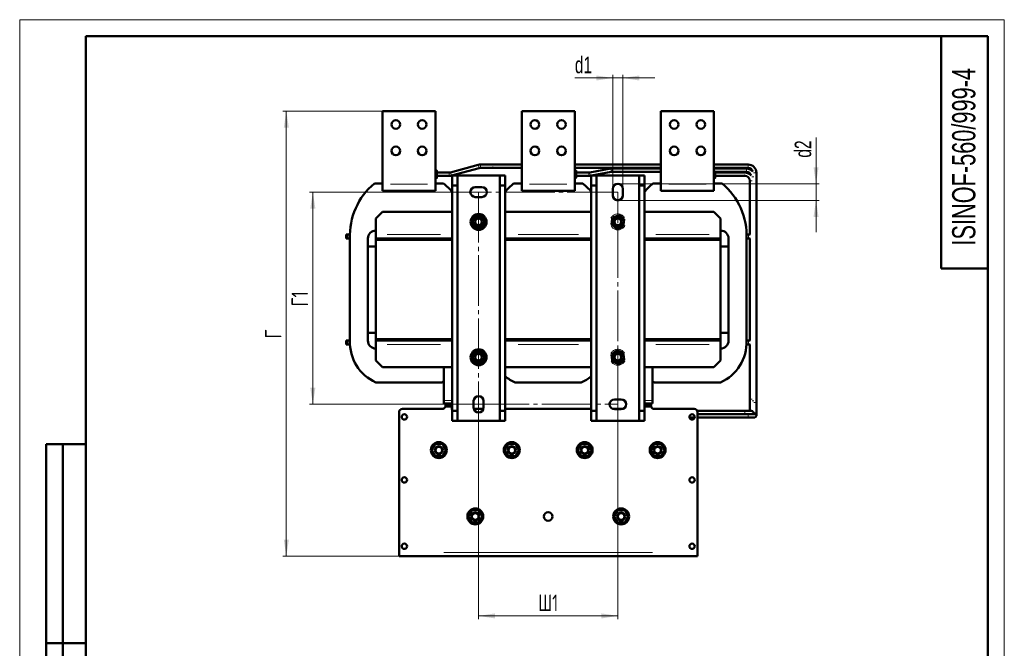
# Model space of a CAD drawing. Header units: millimetres. Extents: x 0 to 1485, y 0 to 2100.
# Tile 6 of 6: x 0 to 1485, y 1152 to 2100. Entities that reach past the tile are written whole.
import ezdxf

# ---------------------------------------------------------------- set-up
doc = ezdxf.new("R2010")
doc.units = ezdxf.units.MM
doc.header["$LTSCALE"] = 5
doc.linetypes.add('SLD-Осевая', pattern=[19.05, 15.24, -1.27, 1.27, -1.27])
doc.linetypes.add('SLD-Сплошная', pattern=[0])
doc.styles.add('SLDTEXTSTYLE0', font='TXT', dxfattribs={"width": 0.7})
doc.styles.add('SLDTEXTSTYLE1', font='TXT', dxfattribs={"width": 0.7, "bigfont": 'bigfont'})
doc.dimstyles.new('SLDDIMSTYLE0', dxfattribs={"dimtxt": 25, "dimasz": 25, "dimexe": 0, "dimexo": 0.0625, "dimgap": 6.25, "dimtad": 2, "dimdec": 1, "dimrnd": 1e-09, "dimzin": 12, "dimdsep": 46, "dimtxsty": 'SLDTEXTSTYLE0', "dimsah": 1, "dimcen": 0.09, "dimadec": 0, "dimazin": 3, "dimtfac": 1, "dimtdec": 3, "dimtofl": 0, "dimtmove": 0, "dimatfit": 3, "dimfxl": 0, "dimfrac": 2, "dimtolj": 1, "dimtzin": 12, "dimarcsym": 0})
doc.dimstyles.new('SLDDIMSTYLE1', dxfattribs={"dimtxt": 25, "dimasz": 25, "dimexe": 0, "dimexo": 0.0625, "dimgap": 6.25, "dimtad": 2, "dimdec": 1, "dimrnd": 1e-09, "dimzin": 12, "dimdsep": 46, "dimtxsty": 'SLDTEXTSTYLE0', "dimsah": 1, "dimcen": 0.09, "dimadec": 0, "dimazin": 3, "dimtfac": 1, "dimtdec": 3, "dimtmove": 0, "dimatfit": 0, "dimfxl": 0, "dimfrac": 2, "dimtolj": 1, "dimtzin": 12, "dimarcsym": 0})

# ---------------------------------------------------------------- blocks, each defined once
blk = doc.blocks.new('_D_2')
at = {"color": 7, "linetype": 'SLD-Сплошная', "lineweight": 0}
for p, q in [((692.1, 1520.1), (692.1, 1196.1)), ((902.1, 1520.1), (902.1, 1196.1)), ((692.1, 1201.1), (902.1, 1201.1))]:
    blk.add_line(p, q, dxfattribs=at)
at = {"color": 7, "linetype": 'SLD-Сплошная', "lineweight": 18}
for points in [[(692.1, 1201.1), (717.1, 1197.2), (717.1, 1204.9)], [(902.1, 1201.1), (877.1, 1204.9), (877.1, 1197.2)]]:
    blk.add_solid(points, dxfattribs=at)
at = {"color": 7, "linetype": 'SLD-Сплошная', "lineweight": 18, "insert": (782, 1233.3), "char_height": 25, "attachment_point": 1, "style": 'SLDTEXTSTYLE1'}
blk.add_mtext('Ш1', dxfattribs=at)
blk = doc.blocks.new('_D_3')
at = {"color": 7, "linetype": 'SLD-Сплошная', "lineweight": 0}
for p, q in [((692.1, 1840.1), (437.1, 1840.1)), ((442.1, 1840.1), (442.1, 1520.1)), ((692.1, 1520.1), (437.1, 1520.1))]:
    blk.add_line(p, q, dxfattribs=at)
at = {"color": 7, "linetype": 'SLD-Сплошная', "lineweight": 18}
for points in [[(442.1, 1840.1), (438.3, 1815.1), (446, 1815.1)], [(442.1, 1520.1), (446, 1545.1), (438.3, 1545.1)]]:
    blk.add_solid(points, dxfattribs=at)
at = {"color": 7, "linetype": 'SLD-Сплошная', "lineweight": 18, "insert": (409.9, 1667.7), "char_height": 25, "attachment_point": 1, "rotation": 90, "style": 'SLDTEXTSTYLE1'}
blk.add_mtext('Г1', dxfattribs=at)
blk = doc.blocks.new('_D_4')
at = {"color": 7, "linetype": 'SLD-Сплошная', "lineweight": 0}
for p, q in [((1201, 1852.6), (1201, 1922.2)), ((902.2, 1852.6), (1206, 1852.6)), ((1201, 1852.6), (1201, 1827.6)), ((902.2, 1827.6), (1206, 1827.6)), ((1201, 1827.6), (1201, 1779.5))]:
    blk.add_line(p, q, dxfattribs=at)
at = {"color": 7, "linetype": 'SLD-Сплошная', "lineweight": 18}
for points in [[(1201, 1852.6), (1204.9, 1877.6), (1197.2, 1877.6)], [(1201, 1827.6), (1197.2, 1802.6), (1204.9, 1802.6)]]:
    blk.add_solid(points, dxfattribs=at)
at = {"color": 7, "linetype": 'SLD-Сплошная', "lineweight": 18, "insert": (1168.8, 1892), "char_height": 25, "attachment_point": 1, "rotation": 90, "style": 'SLDTEXTSTYLE0'}
blk.add_mtext('d2', dxfattribs=at)
blk = doc.blocks.new('_D_5')
at = {"color": 7, "linetype": 'SLD-Сплошная', "lineweight": 0}
for p, q in [((547.1, 1962.1), (397.1, 1962.1)), ((402.1, 1291.1), (402.1, 1962.1)), ((572.1, 1291.1), (397.1, 1291.1))]:
    blk.add_line(p, q, dxfattribs=at)
at = {"color": 7, "linetype": 'SLD-Сплошная', "lineweight": 18}
for points in [[(402.1, 1962.1), (398.3, 1937.1), (406, 1937.1)], [(402.1, 1291.1), (406, 1316.1), (398.3, 1316.1)]]:
    blk.add_solid(points, dxfattribs=at)
at = {"color": 7, "linetype": 'SLD-Сплошная', "lineweight": 18, "insert": (369.9, 1619.5), "char_height": 25, "attachment_point": 1, "rotation": 90, "style": 'SLDTEXTSTYLE1'}
blk.add_mtext('Г', dxfattribs=at)
blk = doc.blocks.new('_D_6')
at = {"color": 7, "linetype": 'SLD-Сплошная', "lineweight": 0}
for p, q in [((894.6, 2012.1), (837.3, 2012.1)), ((894.6, 1845.2), (894.6, 2017.1)), ((894.6, 2012.1), (909.6, 2012.1)), ((909.6, 1845.2), (909.6, 2017.1)), ((909.6, 2012.1), (957.7, 2012.1))]:
    blk.add_line(p, q, dxfattribs=at)
at = {"color": 7, "linetype": 'SLD-Сплошная', "lineweight": 18}
for points in [[(894.6, 2012.1), (869.6, 2015.9), (869.6, 2008.3)], [(909.6, 2012.1), (934.6, 2008.3), (934.6, 2015.9)]]:
    blk.add_solid(points, dxfattribs=at)
at = {"color": 7, "linetype": 'SLD-Сплошная', "lineweight": 18, "insert": (837.3, 2044.3), "char_height": 25, "attachment_point": 1, "style": 'SLDTEXTSTYLE0'}
blk.add_mtext('d1', dxfattribs=at)

msp = doc.modelspace()

# ---------------------------------------------------------------- linework, layer by layer
at = {"color": 7, "linetype": 'SLD-Сплошная', "lineweight": 18}
for p, q in [((0, 2100), (1485, 2100)), ((0, 2100), (0, 0)), ((1485, 2100), (1485, 0))]:
    msp.add_line(p, q, dxfattribs=at)
at = {"color": 7, "linetype": 'SLD-Сплошная', "lineweight": 50}
for p, q in [((100, 2075), (100, 25)), ((1460, 2075), (100, 2075)), ((100, 2075), (100, 25)), ((1390, 2075), (1390, 1725)), ((1460, 25), (1460, 2075)), ((627.14, 1962.1), (547.14, 1962.1)), ((547.14, 1962.1), (547.14, 1852.1)), ((627.14, 1852.1), (627.14, 1962.1)), ((837.14, 1962.1), (757.14, 1962.1)), ((757.14, 1962.1), (757.14, 1852.1)), ((837.14, 1852.1), (837.14, 1962.1)), ((1047.14, 1962.1), (967.14, 1962.1)), ((967.14, 1962.1), (967.14, 1852.1)), ((1047.14, 1852.1), (1047.14, 1962.1)), ((629.16, 1872.63), (627.14, 1872.63)), ((691.63, 1881.17), (649.89, 1869.86)), ((651.2, 1865.04), (692.94, 1876.34)), ((713.57, 1881.6), (694.9, 1881.6)), ((694.9, 1876.6), (713.57, 1876.6)), ((757.14, 1881.6), (713.57, 1881.6)), ((713.57, 1876.6), (757.14, 1876.6)), ((967.14, 1881.6), (837.14, 1881.6)), ((837.14, 1876.6), (967.14, 1876.6)), ((839.16, 1872.63), (837.14, 1872.63)), ((891.34, 1875.41), (859.69, 1869.72)), ((967.14, 1875.6), (893.55, 1875.6)), ((1098.55, 1881.6), (1047.14, 1881.6)), ((1047.14, 1876.6), (1098.55, 1876.6)), ((1096.05, 1875.6), (1047.14, 1875.6)), ((1049.16, 1872.28), (1049.16, 1872.19)), ((627.14, 1861.57), (629.16, 1861.57)), ((629.16, 1870.94), (629.16, 1863.25)), ((647.93, 1869.6), (629.16, 1869.6)), ((629.16, 1864.6), (647.93, 1864.6)), ((660.14, 1865.1), (652.14, 1865.1)), ((652.14, 1850.1), (652.14, 1865.1)), ((660.14, 1865.1), (660.14, 1850.1)), ((724.14, 1865.1), (660.14, 1865.1)), ((732.14, 1865.1), (724.14, 1865.1)), ((724.14, 1850.1), (724.14, 1865.1)), ((732.14, 1865.1), (732.14, 1850.1)), ((837.14, 1861.57), (839.16, 1861.57)), ((839.16, 1870.94), (839.16, 1863.25)), ((858.37, 1869.6), (839.16, 1869.6)), ((839.16, 1864.6), (858.37, 1864.6)), ((860.58, 1864.8), (862.14, 1865.08)), ((870.14, 1865.1), (862.14, 1865.1)), ((862.14, 1865.1), (862.14, 1850.1)), ((862.25, 1865.1), (892.23, 1870.49)), ((870.14, 1865.1), (870.14, 1850.1)), ((934.14, 1865.1), (870.14, 1865.1)), ((893.55, 1870.6), (967.14, 1870.6)), ((942.14, 1865.1), (934.14, 1865.1)), ((934.14, 1850.1), (934.14, 1865.1)), ((942.14, 1850.1), (942.14, 1865.1)), ((1047.14, 1861.57), (1049.16, 1861.57)), ((1049.16, 1870.94), (1049.16, 1863.25)), ((1049.16, 1870.6), (1096.05, 1870.6)), ((1093.55, 1869.6), (1049.16, 1869.6)), ((1049.16, 1864.6), (1093.55, 1864.6)), ((1101.05, 1857.1), (1101.05, 1776.1)), ((1111.05, 1522.79), (1111.05, 1869.1)), ((534.97, 1853.1), (547.14, 1853.1)), ((547.14, 1852.1), (547.14, 1842.1)), ((547.14, 1842.1), (627.14, 1842.1)), ((627.14, 1853.1), (639.32, 1853.1)), ((627.14, 1842.1), (627.14, 1852.1)), ((652.14, 1850.1), (660.14, 1850.1)), ((652.14, 1510.1), (652.14, 1850.1)), ((660.14, 1850.1), (660.14, 1510.1)), ((687.14, 1847.6), (697.14, 1847.6)), ((724.14, 1850.1), (732.14, 1850.1)), ((724.14, 1510.1), (724.14, 1850.1)), ((732.14, 1850.1), (732.14, 1510.1)), ((744.97, 1853.1), (757.14, 1853.1)), ((757.14, 1852.1), (757.14, 1842.1)), ((757.14, 1842.1), (837.14, 1842.1)), ((837.14, 1853.1), (849.32, 1853.1)), ((837.14, 1842.1), (837.14, 1852.1)), ((870.14, 1850.1), (862.14, 1850.1)), ((862.14, 1850.1), (862.14, 1510.1)), ((870.14, 1850.1), (870.14, 1510.1)), ((894.64, 1835.1), (894.64, 1845.1)), ((909.64, 1845.1), (909.64, 1835.1)), ((934.14, 1850.1), (942.14, 1850.1)), ((934.14, 1510.1), (934.14, 1850.1)), ((942.14, 1850.1), (942.14, 1510.1)), ((954.97, 1853.1), (967.14, 1853.1)), ((967.14, 1852.1), (967.14, 1842.1)), ((967.14, 1842.1), (1047.14, 1842.1)), ((1047.14, 1853.1), (1059.32, 1853.1)), ((1047.14, 1842.1), (1047.14, 1852.1)), ((697.14, 1832.6), (687.14, 1832.6)), ((547.14, 1810.1), (537.14, 1800.1)), ((537.14, 1776.1), (537.14, 1800.1)), ((652.14, 1810.1), (547.14, 1810.1)), ((862.14, 1810.1), (732.14, 1810.1)), ((1047.14, 1810.1), (942.14, 1810.1)), ((1057.14, 1800.1), (1047.14, 1810.1)), ((1057.14, 1776.1), (1057.14, 1800.1)), ((686.9, 1787.12), (686.07, 1787.73)), ((686.9, 1787.12), (687.04, 1787.47)), ((688.7, 1786.79), (688.49, 1786.28)), ((905.8, 1786.28), (905.59, 1786.79)), ((907.25, 1787.47), (907.39, 1787.12)), ((908.26, 1787.77), (907.39, 1787.12)), ((492.14, 1776.1), (492.14, 1770.1)), ((492.14, 1776.1), (495.14, 1776.1)), ((492.14, 1770.1), (495.14, 1770.1)), ((495.14, 1776.1), (498.04, 1776.1)), ((495.14, 1770.1), (498.13, 1770.1)), ((498.14, 1616.08), (498.14, 1769.82)), ((525.14, 1616.1), (525.14, 1770.1)), ((525.14, 1758.1), (525.14, 1770.1)), ((537.14, 1770.1), (537.14, 1776.1)), ((637.14, 1770.1), (537.14, 1770.1)), ((537.14, 1768.1), (537.14, 1770.1)), ((537.14, 1768.1), (537.14, 1768.1)), ((652.14, 1768.1), (537.14, 1768.1)), ((537.14, 1768.1), (537.14, 1618.1)), ((537.14, 1768.1), (637.14, 1768.1)), ((582.14, 1768.1), (582.14, 1768.1)), ((592.14, 1768.1), (592.14, 1768.1)), ((637.14, 1770.1), (652.14, 1770.1)), ((637.14, 1768.1), (637.14, 1770.1)), ((637.14, 1768.1), (637.14, 1768.1)), ((649.14, 1768.1), (649.14, 1770.1)), ((732.14, 1770.1), (747.14, 1770.1)), ((862.14, 1768.1), (732.14, 1768.1)), ((735.14, 1770.1), (735.14, 1768.1)), ((847.14, 1770.1), (747.14, 1770.1)), ((747.14, 1768.1), (747.14, 1770.1)), ((747.14, 1768.1), (847.14, 1768.1)), ((747.14, 1768.1), (747.14, 1768.1)), ((792.14, 1768.1), (792.14, 1768.1)), ((802.14, 1768.1), (802.14, 1768.1)), ((847.14, 1770.1), (862.14, 1770.1)), ((847.14, 1768.1), (847.14, 1770.1)), ((847.14, 1768.1), (847.14, 1768.1)), ((859.14, 1770.1), (859.14, 1768.1)), ((942.14, 1770.1), (957.14, 1770.1)), ((1057.14, 1768.1), (942.14, 1768.1)), ((945.14, 1768.1), (945.14, 1770.1)), ((1057.14, 1770.1), (957.14, 1770.1)), ((957.14, 1768.1), (957.14, 1770.1)), ((957.14, 1768.1), (1057.14, 1768.1)), ((957.14, 1768.1), (957.14, 1768.1)), ((1002.14, 1768.1), (1002.14, 1768.1)), ((1012.14, 1768.1), (1012.14, 1768.1)), ((1057.14, 1770.1), (1057.14, 1776.1)), ((1057.14, 1768.1), (1057.14, 1770.1)), ((1057.14, 1618.1), (1057.14, 1768.1)), ((1057.14, 1768.1), (1057.14, 1768.1)), ((1069.14, 1616.1), (1069.14, 1770.1)), ((1069.14, 1770.1), (1069.14, 1758.1)), ((1096.14, 1769.82), (1096.14, 1616.08)), ((1096.16, 1770.1), (1099.14, 1770.1)), ((1096.25, 1776.1), (1099.14, 1776.1)), ((1099.14, 1776.1), (1101.8, 1776.1)), ((1099.14, 1770.1), (1101.8, 1770.1)), ((1101.05, 1770.1), (1101.05, 1616.1)), ((537.14, 1758.1), (525.14, 1758.1)), ((1069.14, 1758.1), (1057.14, 1758.1)), ((1390, 1725), (1460, 1725)), ((525.14, 1628.1), (537.14, 1628.1)), ((525.14, 1616.1), (525.14, 1628.1)), ((1057.14, 1628.1), (1069.14, 1628.1)), ((1069.14, 1628.1), (1069.14, 1616.1)), ((492.14, 1610.1), (492.14, 1616.1)), ((495.14, 1616.1), (492.14, 1616.1)), ((492.14, 1610.1), (495.14, 1610.1)), ((498.14, 1616.1), (495.14, 1616.1)), ((495.14, 1610.1), (498.16, 1610.1)), ((652.14, 1618.1), (537.14, 1618.1)), ((637.14, 1618.1), (537.14, 1618.1)), ((537.14, 1618.1), (537.14, 1616.1)), ((537.14, 1618.1), (537.14, 1618.1)), ((537.14, 1616.1), (537.14, 1610.1)), ((537.14, 1616.1), (637.14, 1616.1)), ((537.14, 1586.1), (537.14, 1610.1)), ((582.14, 1618.1), (582.14, 1618.1)), ((592.14, 1618.1), (592.14, 1618.1)), ((637.14, 1618.1), (637.14, 1618.1)), ((637.14, 1616.1), (637.14, 1618.1)), ((637.14, 1616.1), (652.14, 1616.1)), ((649.14, 1616.1), (649.14, 1618.1)), ((862.14, 1618.1), (732.14, 1618.1)), ((732.14, 1616.1), (747.14, 1616.1)), ((735.14, 1618.1), (735.14, 1616.1)), ((847.14, 1618.1), (747.14, 1618.1)), ((747.14, 1618.1), (747.14, 1616.1)), ((747.14, 1618.1), (747.14, 1618.1)), ((747.14, 1616.1), (847.14, 1616.1)), ((792.14, 1618.1), (792.14, 1618.1)), ((802.14, 1618.1), (802.14, 1618.1)), ((847.14, 1616.1), (847.14, 1618.1)), ((847.14, 1618.1), (847.14, 1618.1)), ((847.14, 1616.1), (862.14, 1616.1)), ((859.14, 1618.1), (859.14, 1616.1)), ((1057.14, 1618.1), (942.14, 1618.1)), ((942.14, 1616.1), (957.14, 1616.1)), ((945.14, 1616.1), (945.14, 1618.1)), ((957.14, 1618.1), (957.14, 1616.1)), ((1057.14, 1618.1), (957.14, 1618.1)), ((957.14, 1618.1), (957.14, 1618.1)), ((957.14, 1616.1), (1057.14, 1616.1)), ((1002.14, 1618.1), (1002.14, 1618.1)), ((1012.14, 1618.1), (1012.14, 1618.1)), ((1057.14, 1616.1), (1057.14, 1618.1)), ((1057.14, 1618.1), (1057.14, 1618.1)), ((1057.14, 1610.1), (1057.14, 1616.1)), ((1057.14, 1586.1), (1057.14, 1610.1)), ((1096.13, 1610.1), (1099.14, 1610.1)), ((1099.14, 1616.1), (1096.14, 1616.1)), ((1101.8, 1616.1), (1099.14, 1616.1)), ((1099.14, 1610.1), (1101.8, 1610.1)), ((1101.05, 1610.1), (1101.05, 1527.79)), ((686.03, 1598.43), (686.9, 1599.08)), ((687.04, 1598.73), (686.9, 1599.08)), ((688.49, 1599.92), (688.7, 1599.41)), ((905.59, 1599.41), (905.8, 1599.92)), ((907.39, 1599.08), (907.25, 1598.73)), ((907.39, 1599.08), (908.22, 1598.46)), ((537.14, 1586.1), (547.14, 1576.1)), ((547.14, 1576.1), (652.14, 1576.1)), ((639.64, 1576.1), (639.64, 1526.09)), ((732.14, 1576.1), (862.14, 1576.1)), ((942.14, 1576.1), (1047.14, 1576.1)), ((954.64, 1526.09), (954.64, 1576.1)), ((1047.14, 1576.1), (1057.14, 1586.1)), ((636.94, 1553.1), (537.35, 1553.1)), ((639.64, 1554.36), (636.94, 1553.1)), ((846.94, 1553.1), (747.35, 1553.1)), ((957.35, 1553.1), (954.64, 1554.36)), ((1056.94, 1553.1), (957.35, 1553.1)), ((639.64, 1526.09), (639.64, 1521.09)), ((639.64, 1521.09), (652.14, 1521.09)), ((642.14, 1521.09), (642.14, 1518.09)), ((642.14, 1521.09), (645.14, 1521.09)), ((645.14, 1518.09), (642.14, 1518.09)), ((645.14, 1521.09), (652.14, 1521.09)), ((652.14, 1518.09), (645.14, 1518.09)), ((651.14, 1518.09), (651.14, 1517.13)), ((651.14, 1517.13), (652.14, 1517.13)), ((651.74, 1517.13), (651.74, 1512.33)), ((684.64, 1515.1), (684.64, 1525.1)), ((699.64, 1525.1), (699.64, 1515.1)), ((897.14, 1527.6), (907.14, 1527.6)), ((942.14, 1521.09), (949.14, 1521.09)), ((942.14, 1521.09), (954.64, 1521.09)), ((949.14, 1518.09), (942.14, 1518.09)), ((942.14, 1517.13), (943.14, 1517.13)), ((942.54, 1517.13), (942.54, 1512.33)), ((943.14, 1517.13), (943.14, 1518.09)), ((949.14, 1521.09), (952.14, 1521.09)), ((952.14, 1518.09), (949.14, 1518.09)), ((952.14, 1518.09), (952.14, 1521.09)), ((954.64, 1521.09), (954.64, 1526.09)), ((1101.05, 1527.79), (1101.05, 1510.29)), ((1111.05, 1502.79), (1111.05, 1522.79)), ((572.14, 1508.09), (572.14, 1296.59)), ((637.14, 1513.09), (577.14, 1513.09)), ((651.74, 1512.33), (652.14, 1512.33)), ((660.14, 1510.1), (652.14, 1510.1)), ((652.14, 1495.1), (652.14, 1510.1)), ((660.14, 1510.1), (660.14, 1495.1)), ((699.37, 1513.09), (684.92, 1513.09)), ((732.14, 1510.1), (724.14, 1510.1)), ((724.14, 1495.1), (724.14, 1510.1)), ((862.14, 1513.09), (732.14, 1513.09)), ((732.14, 1510.1), (732.14, 1495.1)), ((870.14, 1510.1), (862.14, 1510.1)), ((862.14, 1510.1), (862.14, 1495.1)), ((870.14, 1510.1), (870.14, 1495.1)), ((909.81, 1513.09), (894.48, 1513.09)), ((907.14, 1512.6), (897.14, 1512.6)), ((942.14, 1510.1), (934.14, 1510.1)), ((934.14, 1495.1), (934.14, 1510.1)), ((942.54, 1512.33), (942.14, 1512.33)), ((942.14, 1510.1), (942.14, 1495.1)), ((1017.14, 1513.09), (957.14, 1513.09)), ((1010.23, 1500.29), (1018.06, 1500.29)), ((1093.55, 1510.29), (1021.64, 1510.29)), ((1022.14, 1508.09), (1022.14, 1296.59)), ((1098.55, 1505.29), (1022.14, 1505.29)), ((1022.14, 1505.29), (1093.55, 1505.29)), ((1022.14, 1500.29), (1098.55, 1500.29)), ((1103.55, 1510.29), (1093.55, 1510.29)), ((1108.55, 1505.29), (1098.55, 1505.29)), ((1098.55, 1500.29), (1108.55, 1500.29)), ((1106.05, 1507.79), (1106.04, 1507.62)), ((652.14, 1495.1), (660.14, 1495.1)), ((660.14, 1495.1), (724.14, 1495.1)), ((724.14, 1495.1), (732.14, 1495.1)), ((862.14, 1495.1), (870.14, 1495.1)), ((870.14, 1495.1), (934.14, 1495.1)), ((934.14, 1495.1), (942.14, 1495.1)), ((40, 860), (40, 1460)), ((100, 1460), (40, 1460)), ((40, 860), (40, 1460)), ((65, 860), (65, 1460)), ((65, 860), (65, 1460)), ((621.34, 1451.09), (626.74, 1460.44)), ((626.74, 1460.44), (637.54, 1460.44)), ((637.54, 1460.44), (642.94, 1451.09)), ((731.34, 1451.09), (736.74, 1460.44)), ((736.74, 1460.44), (747.54, 1460.44)), ((747.54, 1460.44), (752.94, 1451.09)), ((841.34, 1451.09), (846.74, 1460.44)), ((846.74, 1460.44), (857.54, 1460.44)), ((857.54, 1460.44), (862.94, 1451.09)), ((951.34, 1451.09), (956.74, 1460.44)), ((956.74, 1460.44), (967.54, 1460.44)), ((967.54, 1460.44), (972.94, 1451.09)), ((626.74, 1441.74), (621.34, 1451.09)), ((637.54, 1441.74), (626.74, 1441.74)), ((642.94, 1451.09), (637.54, 1441.74)), ((736.74, 1441.74), (731.34, 1451.09)), ((747.54, 1441.74), (736.74, 1441.74)), ((752.94, 1451.09), (747.54, 1441.74)), ((846.74, 1441.74), (841.34, 1451.09)), ((857.54, 1441.74), (846.74, 1441.74)), ((862.94, 1451.09), (857.54, 1441.74)), ((956.74, 1441.74), (951.34, 1451.09)), ((967.54, 1441.74), (956.74, 1441.74)), ((972.94, 1451.09), (967.54, 1441.74)), ((676.34, 1351.09), (681.74, 1360.44)), ((681.74, 1360.44), (692.54, 1360.44)), ((692.54, 1360.44), (697.94, 1351.09)), ((896.34, 1351.09), (901.74, 1360.44)), ((901.74, 1360.44), (912.54, 1360.44)), ((912.54, 1360.44), (917.94, 1351.09)), ((681.74, 1341.74), (676.34, 1351.09)), ((692.54, 1341.74), (681.74, 1341.74)), ((697.94, 1351.09), (692.54, 1341.74)), ((901.74, 1341.74), (896.34, 1351.09)), ((912.54, 1341.74), (901.74, 1341.74)), ((917.94, 1351.09), (912.54, 1341.74)), ((572.14, 1296.59), (572.14, 1291.09)), ((1022.14, 1296.59), (1022.14, 1291.09)), ((1022.14, 1291.09), (572.14, 1291.09)), ((40, 1160), (100, 1160)), ((100, 1160), (40, 1160))]:
    msp.add_line(p, q, dxfattribs=at)
at = {"color": 8, "linetype": 'SLD-Сплошная', "lineweight": 18}
for p, q in [((628.86, 1872.19), (627.45, 1872.19)), ((691.63, 1881.17), (692.94, 1876.34)), ((694.9, 1881.6), (694.9, 1876.6)), ((838.86, 1872.19), (837.45, 1872.19)), ((891.34, 1875.41), (892.23, 1870.49)), ((893.55, 1875.6), (893.55, 1870.6)), ((1048.86, 1872.19), (1047.45, 1872.19)), ((1096.05, 1875.6), (1096.05, 1870.6)), ((1098.55, 1876.6), (1098.55, 1881.6)), ((627.45, 1870.94), (628.86, 1870.94)), ((628.86, 1863.25), (627.45, 1863.25)), ((627.45, 1862), (628.86, 1862)), ((647.93, 1869.6), (647.93, 1867.1)), ((647.93, 1867.1), (647.93, 1864.6)), ((649.89, 1869.86), (651.2, 1865.04)), ((837.45, 1870.94), (838.86, 1870.94)), ((838.86, 1863.25), (837.45, 1863.25)), ((837.45, 1862), (838.86, 1862)), ((858.37, 1869.6), (858.37, 1867.1)), ((858.37, 1867.1), (858.37, 1864.6)), ((859.69, 1869.72), (860.58, 1864.8)), ((1047.45, 1870.94), (1048.86, 1870.94)), ((1048.86, 1863.25), (1047.45, 1863.25)), ((1047.45, 1862), (1048.86, 1862)), ((1104.8, 1857.1), (1101.05, 1857.1)), ((1106.05, 1863.1), (1104, 1863.1)), ((1107.3, 1863.1), (1106.05, 1863.1)), ((1106.5, 1869.1), (1111.05, 1869.1)), ((559.14, 1852.1), (615.14, 1852.1)), ((769.14, 1852.1), (825.14, 1852.1)), ((979.14, 1852.1), (1035.14, 1852.1)), ((495.14, 1775.2), (495.14, 1771)), ((554.39, 1776.1), (634.89, 1776.1)), ((751.64, 1776.1), (842.64, 1776.1)), ((959.39, 1776.1), (1039.89, 1776.1)), ((1099.14, 1775.2), (1099.14, 1771)), ((495.14, 1611), (495.14, 1615.2)), ((554.39, 1610.1), (634.89, 1610.1)), ((751.64, 1610.1), (842.64, 1610.1)), ((959.39, 1610.1), (1039.89, 1610.1)), ((1099.14, 1611), (1099.14, 1615.2)), ((641.52, 1526.09), (650.27, 1526.09)), ((650.2, 1515.59), (643.01, 1515.59)), ((645.14, 1520.64), (645.14, 1518.54)), ((944.02, 1526.09), (952.77, 1526.09)), ((951.27, 1515.59), (944.08, 1515.59)), ((949.14, 1520.64), (949.14, 1518.54)), ((1101.05, 1527.79), (1103.55, 1527.79)), ((1103.55, 1527.79), (1104.8, 1527.79)), ((1104.95, 1525.29), (1106.05, 1525.29)), ((1106.05, 1525.29), (1107.3, 1525.29)), ((1107.45, 1522.79), (1108.55, 1522.79)), ((1108.55, 1522.79), (1111.05, 1522.79)), ((1093.55, 1510.29), (1093.55, 1507.79)), ((1093.55, 1507.79), (1093.55, 1505.29)), ((1098.55, 1505.29), (1098.55, 1502.79)), ((1098.55, 1502.79), (1098.55, 1500.29)), ((639.64, 1296.59), (954.64, 1296.59))]:
    msp.add_line(p, q, dxfattribs=at)
at = {"color": 7, "linetype": 'SLD-Осевая', "lineweight": 18}
for p, q in [((902.14, 1840.1), (692.14, 1840.1)), ((692.14, 1840.1), (692.14, 1520.1)), ((902.14, 1520.1), (902.14, 1840.1)), ((692.14, 1520.1), (902.14, 1520.1))]:
    msp.add_line(p, q, dxfattribs=at)
at = {"color": 7, "linetype": 'SLD-Сплошная', "lineweight": 50, "flags": 128}
for points in [[(691.63, 1785.56), (690.28, 1785.73), (688.49, 1786.28)], [(905.8, 1786.28), (904.01, 1785.73), (902.99, 1785.59)], [(688.49, 1599.92), (690.28, 1600.46), (691.3, 1600.61)], [(902.66, 1600.63), (904.01, 1600.46), (905.8, 1599.92)]]:
    msp.add_lwpolyline(points, dxfattribs=at)
at = {"color": 7, "linetype": 'SLD-Сплошная', "lineweight": 50}
for centre, radius in [((567.14, 1942.1), 6.5), ((607.14, 1942.1), 6.5), ((777.14, 1942.1), 6.5), ((817.14, 1942.1), 6.5), ((987.14, 1942.1), 6.5), ((1027.14, 1942.1), 6.5), ((567.14, 1902.1), 6.5), ((607.14, 1902.1), 6.5), ((777.14, 1902.1), 6.5), ((817.14, 1902.1), 6.5), ((987.14, 1902.1), 6.5), ((1027.14, 1902.1), 6.5), ((692.14, 1795.1), 12), ((692.14, 1795.1), 8.63), ((692.14, 1795.1), 6), ((692.14, 1795.1), 5), ((902.14, 1795.1), 8.63), ((902.14, 1795.1), 6), ((902.14, 1795.1), 5.05), ((692.14, 1591.1), 12), ((692.14, 1591.1), 8.63), ((692.14, 1591.1), 6), ((692.14, 1591.1), 5), ((902.14, 1591.1), 8.63), ((902.14, 1591.1), 6), ((902.14, 1591.1), 5.05), ((580.14, 1501.09), 4), ((1014.14, 1501.09), 4), ((632.14, 1451.09), 12), ((632.14, 1451.09), 6), ((632.14, 1451.09), 5), ((742.14, 1451.09), 12), ((742.14, 1451.09), 6), ((742.14, 1451.09), 5), ((852.14, 1451.09), 12), ((852.14, 1451.09), 6), ((852.14, 1451.09), 5), ((962.14, 1451.09), 12), ((962.14, 1451.09), 6), ((962.14, 1451.09), 5), ((580.14, 1406.09), 4), ((1014.14, 1406.09), 4), ((687.14, 1351.09), 12), ((687.14, 1351.09), 6), ((687.14, 1351.09), 5), ((797.14, 1351.09), 6.5), ((907.14, 1351.09), 12), ((907.14, 1351.09), 6), ((907.14, 1351.09), 5), ((580.14, 1306.09), 4), ((1014.14, 1306.09), 4)]:
    msp.add_circle(centre, radius, dxfattribs=at)
for centre, radius, start, end in [((694.9, 1869.1), 12.5, 90, 105.15287), ((694.9, 1869.1), 7.5, 90, 105.15287), ((893.55, 1863.1), 12.5, 90, 100.18312), ((1096.05, 1863.1), 12.5, 38.47066, 90), ((1098.55, 1869.1), 12.5, 0, 90), ((1098.55, 1869.1), 7.5, 13.70108, 90), ((647.93, 1877.1), 7.5, 270, 285.15287), ((647.93, 1877.1), 12.5, 270, 285.15287), ((858.37, 1877.1), 7.5, 270, 280.18312), ((858.37, 1877.1), 12.5, 270, 280.18312), ((893.55, 1863.1), 7.5, 90, 100.18312), ((1093.55, 1857.1), 12.5, 38.46833, 89.99066), ((1093.55, 1857.1), 7.5, 0, 90), ((1096.05, 1863.1), 7.5, 13.69087, 90), ((599.8, 1774.65), 101.77, 129.57274, 182.72424), ((574.49, 1774.65), 101.77, 40.26618, 50.42726), ((687.14, 1840.1), 7.5, 90, 270), ((697.14, 1840.1), 7.5, 270, 90), ((809.8, 1774.65), 101.77, 129.57274, 139.73369), ((784.49, 1774.65), 101.77, 40.26618, 50.42726), ((902.14, 1845.1), 7.5, 0, 180), ((1019.8, 1774.65), 101.77, 129.57274, 139.73369), ((994.49, 1774.65), 101.77, 357.27576, 50.42726), ((902.14, 1835.1), 7.5, 180, 0), ((692.14, 1795.1), 9.55, 110.38723, 145.31678), ((902.14, 1795.1), 9.55, 35.8139, 71.22311), ((537.14, 1770.1), 12, 90, 180), ((692.14, 1795.1), 9.55, 236.67553, 247.47733), ((902.14, 1795.1), 9.55, 292.52267, 303.32447), ((1057.14, 1770.1), 12, 0, 90), ((563.71, 1613.21), 65.63, 177.49088, 246.32007), ((537.14, 1616.1), 12, 180, 270), ((1030.58, 1613.21), 65.63, 293.67993, 2.50912), ((1057.14, 1616.1), 12, 270, 0), ((692.14, 1591.1), 9.55, 112.52267, 123.32447), ((902.14, 1591.1), 9.55, 56.67553, 67.47733), ((692.14, 1591.1), 9.55, 215.8139, 251.22311), ((902.14, 1591.1), 9.55, 290.38723, 325.31678), ((773.71, 1613.21), 65.63, 230.70166, 246.32007), ((820.58, 1613.21), 65.63, 293.67993, 309.29852), ((692.14, 1525.1), 7.5, 0, 180), ((637.14, 1518.09), 5, 270, 330), ((692.14, 1515.1), 7.5, 180, 0), ((897.14, 1520.1), 7.5, 90, 270), ((907.14, 1520.1), 7.5, 270, 90), ((957.14, 1518.09), 5, 210, 270), ((577.14, 1508.09), 5, 90, 180), ((1017.14, 1508.09), 5, 0, 90), ((1103.55, 1507.79), 2.5, 0, 90), ((1106.05, 1505.29), 2.5, 0, 90), ((1108.55, 1502.79), 2.5, 0, 90), ((1108.55, 1502.79), 2.5, 270, 0)]:
    msp.add_arc(centre, radius, start, end, dxfattribs=at)
for points, knots in [([(629.16, 1872.62), (629.16, 1872.62), (629.16, 1872.66), (629.16, 1872.54), (629.16, 1872.31), (629.16, 1872.19)], [0, 0, 0, 0, 0.0214486, 0.5107243, 1, 1, 1, 1]), ([(629.16, 1872.19), (629.16, 1872.18), (629.16, 1872.15), (629.16, 1872.1), (629.16, 1872.05), (629.16, 1871.96), (629.16, 1871.85), (629.16, 1871.69), (629.16, 1871.51), (629.16, 1871.32), (629.16, 1871.13), (629.16, 1871.01), (629.16, 1870.94)], [0, 0, 0, 0, 0.0612896, 0.1223697, 0.1835321, 0.2450677, 0.3722395, 0.5000694, 0.6272313, 0.7550708, 0.8773622, 1, 1, 1, 1]), ([(839.16, 1872.62), (839.16, 1872.62), (839.16, 1872.66), (839.16, 1872.54), (839.16, 1872.31), (839.16, 1872.19)], [0, 0, 0, 0, 0.0214486, 0.5107243, 1, 1, 1, 1]), ([(839.16, 1872.19), (839.16, 1872.18), (839.16, 1872.15), (839.16, 1872.1), (839.16, 1872.05), (839.16, 1871.96), (839.16, 1871.85), (839.16, 1871.69), (839.16, 1871.51), (839.16, 1871.32), (839.16, 1871.13), (839.16, 1871.01), (839.16, 1870.94)], [0, 0, 0, 0, 0.06128965, 0.12236969, 0.18353211, 0.2450677, 0.37223946, 0.50006936, 0.6272313, 0.75507084, 0.87736219, 1, 1, 1, 1]), ([(1049.16, 1872.19), (1049.16, 1872.18), (1049.16, 1872.15), (1049.16, 1872.1), (1049.16, 1872.05), (1049.16, 1871.96), (1049.16, 1871.85), (1049.16, 1871.69), (1049.16, 1871.51), (1049.16, 1871.32), (1049.16, 1871.13), (1049.16, 1871.01), (1049.16, 1870.94)], [0, 0, 0, 0, 0.0612896, 0.1223697, 0.1835321, 0.2450677, 0.3722395, 0.5000694, 0.6272313, 0.7550708, 0.8773622, 1, 1, 1, 1]), ([(629.16, 1863.25), (629.16, 1862.99), (629.16, 1862.73), (629.16, 1862.29), (629.16, 1862.11), (629.16, 1862)], [0, 0, 0, 0, 0.5, 0.5, 1, 1, 1, 1]), ([(629.16, 1862), (629.16, 1861.88), (629.16, 1861.65), (629.16, 1861.54), (629.16, 1861.57), (629.16, 1861.57)], [0, 0, 0, 0, 0.4892757, 0.9785514, 1, 1, 1, 1]), ([(839.16, 1863.25), (839.16, 1862.99), (839.16, 1862.73), (839.16, 1862.29), (839.16, 1862.11), (839.16, 1862)], [0, 0, 0, 0, 0.5, 0.5, 1, 1, 1, 1]), ([(839.16, 1862), (839.16, 1861.88), (839.16, 1861.65), (839.16, 1861.54), (839.16, 1861.57), (839.16, 1861.57)], [0, 0, 0, 0, 0.4892757, 0.9785514, 1, 1, 1, 1]), ([(1049.16, 1863.25), (1049.16, 1862.99), (1049.16, 1862.73), (1049.16, 1862.29), (1049.16, 1862.11), (1049.16, 1862)], [0, 0, 0, 0, 0.5, 0.5, 1, 1, 1, 1]), ([(1049.16, 1862), (1049.16, 1861.88), (1049.16, 1861.65), (1049.16, 1861.54), (1049.16, 1861.57), (1049.16, 1861.57)], [0, 0, 0, 0, 0.4892757, 0.9785514, 1, 1, 1, 1]), ([(690.79, 1805.4), (690.12, 1804.89), (689.44, 1804.37), (688.07, 1803.32), (687.38, 1802.79), (686.33, 1801.98), (685.97, 1801.71), (685.28, 1801.18), (684.93, 1800.91), (683.9, 1800.12), (683.22, 1799.6), (682.55, 1799.08)], [0, 0, 0, 0, 0.25, 0.25, 0.5, 0.5, 0.625, 0.625, 0.75, 0.75, 1, 1, 1, 1]), ([(682.55, 1799.08), (682.66, 1798.24), (682.77, 1797.39), (682.99, 1795.68), (683.1, 1794.82), (683.28, 1793.5), (683.34, 1793.06), (683.45, 1792.19), (683.51, 1791.76), (683.68, 1790.47), (683.79, 1789.62), (683.9, 1788.78)], [0, 0, 0, 0, 0.25, 0.25, 0.5, 0.5, 0.625, 0.625, 0.75, 0.75, 1, 1, 1, 1]), ([(700.39, 1801.42), (699.61, 1801.75), (698.82, 1802.08), (697.23, 1802.74), (696.43, 1803.07), (695.2, 1803.58), (694.79, 1803.75), (693.98, 1804.08), (693.58, 1804.25), (692.37, 1804.75), (691.58, 1805.08), (690.79, 1805.4)], [0, 0, 0, 0, 0.25, 0.25, 0.5, 0.5, 0.625, 0.625, 0.75, 0.75, 1, 1, 1, 1]), ([(701.74, 1791.12), (701.63, 1791.96), (701.52, 1792.81), (701.3, 1794.52), (701.18, 1795.39), (701.01, 1796.7), (700.95, 1797.14), (700.84, 1798.01), (700.78, 1798.44), (700.61, 1799.73), (700.5, 1800.58), (700.39, 1801.42)], [0, 0, 0, 0, 0.25, 0.25, 0.5, 0.5, 0.625, 0.625, 0.75, 0.75, 1, 1, 1, 1]), ([(893.9, 1801.42), (893.79, 1800.58), (893.68, 1799.74), (893.45, 1798.02), (893.34, 1797.16), (893.16, 1795.84), (893.11, 1795.4), (892.99, 1794.53), (892.94, 1794.1), (892.77, 1792.81), (892.66, 1791.96), (892.54, 1791.12)], [0, 0, 0, 0, 0.25, 0.25, 0.5, 0.5, 0.625, 0.625, 0.75, 0.75, 1, 1, 1, 1]), ([(903.5, 1805.4), (902.71, 1805.08), (901.92, 1804.75), (900.32, 1804.09), (899.51, 1803.75), (898.3, 1803.25), (897.9, 1803.08), (897.08, 1802.75), (896.68, 1802.58), (895.47, 1802.08), (894.68, 1801.75), (893.9, 1801.42)], [0, 0, 0, 0, 0.25, 0.25, 0.5, 0.5, 0.625, 0.625, 0.75, 0.75, 1, 1, 1, 1]), ([(911.74, 1799.08), (911.07, 1799.6), (910.39, 1800.12), (909.02, 1801.17), (908.33, 1801.7), (907.28, 1802.51), (906.93, 1802.78), (906.23, 1803.31), (905.88, 1803.58), (904.85, 1804.37), (904.17, 1804.89), (903.5, 1805.4)], [0, 0, 0, 0, 0.25, 0.25, 0.5, 0.5, 0.625, 0.625, 0.75, 0.75, 1, 1, 1, 1]), ([(910.39, 1788.78), (910.5, 1789.62), (910.61, 1790.47), (910.84, 1792.18), (910.95, 1793.04), (911.12, 1794.36), (911.18, 1794.8), (911.3, 1795.67), (911.35, 1796.1), (911.52, 1797.39), (911.63, 1798.24), (911.74, 1799.08)], [0, 0, 0, 0, 0.25, 0.25, 0.5, 0.5, 0.625, 0.625, 0.75, 0.75, 1, 1, 1, 1]), ([(683.9, 1788.78), (684.68, 1788.45), (685.47, 1788.13), (687.06, 1787.47), (687.86, 1787.13), (689.09, 1786.63), (689.5, 1786.46), (690.31, 1786.12), (690.71, 1785.95), (691.92, 1785.45), (692.71, 1785.12), (693.5, 1784.8)], [0, 0, 0, 0, 0.25, 0.25, 0.5, 0.5, 0.625, 0.625, 0.75, 0.75, 1, 1, 1, 1]), ([(693.5, 1784.8), (694.17, 1785.31), (694.85, 1785.83), (696.22, 1786.88), (696.91, 1787.42), (697.96, 1788.22), (698.32, 1788.49), (699.01, 1789.03), (699.36, 1789.29), (700.39, 1790.08), (701.07, 1790.6), (701.74, 1791.12)], [0, 0, 0, 0, 0.25, 0.25, 0.5, 0.5, 0.625, 0.625, 0.75, 0.75, 1, 1, 1, 1]), ([(892.54, 1791.12), (893.22, 1790.6), (893.9, 1790.08), (895.27, 1789.03), (895.96, 1788.5), (897.01, 1787.7), (897.36, 1787.43), (898.06, 1786.89), (898.41, 1786.63), (899.44, 1785.84), (900.12, 1785.31), (900.79, 1784.8)], [0, 0, 0, 0, 0.25, 0.25, 0.5, 0.5, 0.625, 0.625, 0.75, 0.75, 1, 1, 1, 1]), ([(900.79, 1784.8), (901.58, 1785.12), (902.37, 1785.45), (903.97, 1786.12), (904.77, 1786.45), (905.99, 1786.95), (906.39, 1787.12), (907.21, 1787.46), (907.61, 1787.62), (908.82, 1788.12), (909.61, 1788.45), (910.39, 1788.78)], [0, 0, 0, 0, 0.25, 0.25, 0.5, 0.5, 0.625, 0.625, 0.75, 0.75, 1, 1, 1, 1]), ([(683.9, 1597.42), (683.79, 1596.58), (683.68, 1595.73), (683.45, 1594.02), (683.34, 1593.15), (683.17, 1591.84), (683.11, 1591.4), (682.99, 1590.53), (682.94, 1590.1), (682.77, 1588.81), (682.66, 1587.96), (682.55, 1587.12)], [0, 0, 0, 0, 0.25, 0.25, 0.5, 0.5, 0.625, 0.625, 0.75, 0.75, 1, 1, 1, 1]), ([(693.5, 1601.4), (692.71, 1601.08), (691.92, 1600.75), (690.32, 1600.08), (689.51, 1599.75), (688.3, 1599.25), (687.9, 1599.08), (687.08, 1598.74), (686.68, 1598.57), (685.47, 1598.07), (684.68, 1597.75), (683.9, 1597.42)], [0, 0, 0, 0, 0.25, 0.25, 0.5, 0.5, 0.625, 0.625, 0.75, 0.75, 1, 1, 1, 1]), ([(701.74, 1595.08), (701.07, 1595.59), (700.39, 1596.11), (699.02, 1597.17), (698.33, 1597.7), (697.28, 1598.5), (696.93, 1598.77), (696.23, 1599.31), (695.88, 1599.57), (694.85, 1600.36), (694.17, 1600.88), (693.5, 1601.4)], [0, 0, 0, 0, 0.25, 0.25, 0.5, 0.5, 0.625, 0.625, 0.75, 0.75, 1, 1, 1, 1]), ([(700.39, 1584.77), (700.5, 1585.62), (700.61, 1586.46), (700.84, 1588.18), (700.95, 1589.04), (701.12, 1590.35), (701.18, 1590.79), (701.3, 1591.66), (701.35, 1592.1), (701.52, 1593.39), (701.63, 1594.24), (701.74, 1595.08)], [0, 0, 0, 0, 0.25, 0.25, 0.5, 0.5, 0.625, 0.625, 0.75, 0.75, 1, 1, 1, 1]), ([(900.79, 1601.4), (900.12, 1600.88), (899.44, 1600.36), (898.07, 1599.31), (897.38, 1598.78), (896.33, 1597.98), (895.97, 1597.71), (895.28, 1597.17), (894.93, 1596.91), (893.9, 1596.12), (893.22, 1595.59), (892.54, 1595.08)], [0, 0, 0, 0, 0.25, 0.25, 0.5, 0.5, 0.625, 0.625, 0.75, 0.75, 1, 1, 1, 1]), ([(892.54, 1595.08), (892.66, 1594.24), (892.77, 1593.39), (892.99, 1591.68), (893.1, 1590.81), (893.28, 1589.5), (893.34, 1589.06), (893.45, 1588.19), (893.51, 1587.75), (893.68, 1586.47), (893.79, 1585.62), (893.9, 1584.77)], [0, 0, 0, 0, 0.25, 0.25, 0.5, 0.5, 0.625, 0.625, 0.75, 0.75, 1, 1, 1, 1]), ([(910.39, 1597.42), (909.61, 1597.74), (908.82, 1598.07), (907.23, 1598.73), (906.43, 1599.07), (905.2, 1599.57), (904.79, 1599.74), (903.98, 1600.08), (903.58, 1600.25), (902.37, 1600.75), (901.58, 1601.08), (900.79, 1601.4)], [0, 0, 0, 0, 0.25, 0.25, 0.5, 0.5, 0.625, 0.625, 0.75, 0.75, 1, 1, 1, 1]), ([(911.74, 1587.12), (911.63, 1587.96), (911.52, 1588.81), (911.3, 1590.52), (911.18, 1591.38), (911.01, 1592.7), (910.95, 1593.14), (910.84, 1594.01), (910.78, 1594.44), (910.61, 1595.73), (910.5, 1596.58), (910.39, 1597.42)], [0, 0, 0, 0, 0.25, 0.25, 0.5, 0.5, 0.625, 0.625, 0.75, 0.75, 1, 1, 1, 1]), ([(682.55, 1587.12), (683.22, 1586.6), (683.9, 1586.08), (685.27, 1585.03), (685.96, 1584.5), (687.01, 1583.69), (687.36, 1583.42), (688.06, 1582.89), (688.41, 1582.62), (689.44, 1581.83), (690.12, 1581.31), (690.79, 1580.79)], [0, 0, 0, 0, 0.25, 0.25, 0.5, 0.5, 0.625, 0.625, 0.75, 0.75, 1, 1, 1, 1]), ([(690.79, 1580.79), (691.58, 1581.12), (692.37, 1581.45), (693.97, 1582.11), (694.77, 1582.44), (695.99, 1582.95), (696.39, 1583.12), (697.21, 1583.45), (697.61, 1583.62), (698.82, 1584.12), (699.61, 1584.45), (700.39, 1584.77)], [0, 0, 0, 0, 0.25, 0.25, 0.5, 0.5, 0.625, 0.625, 0.75, 0.75, 1, 1, 1, 1]), ([(893.9, 1584.77), (894.68, 1584.45), (895.47, 1584.12), (897.06, 1583.46), (897.86, 1583.13), (899.09, 1582.62), (899.5, 1582.45), (900.31, 1582.12), (900.71, 1581.95), (901.92, 1581.45), (902.71, 1581.12), (903.5, 1580.79)], [0, 0, 0, 0, 0.25, 0.25, 0.5, 0.5, 0.625, 0.625, 0.75, 0.75, 1, 1, 1, 1]), ([(903.5, 1580.79), (904.17, 1581.31), (904.85, 1581.83), (906.22, 1582.88), (906.91, 1583.41), (907.96, 1584.22), (908.32, 1584.49), (909.01, 1585.02), (909.36, 1585.29), (910.39, 1586.08), (911.07, 1586.6), (911.74, 1587.12)], [0, 0, 0, 0, 0.25, 0.25, 0.5, 0.5, 0.625, 0.625, 0.75, 0.75, 1, 1, 1, 1]), ([(642.14, 1518.09), (642.14, 1518.09), (642.14, 1518.07), (642.14, 1518), (642.14, 1517.95), (642.14, 1517.82), (642.13, 1517.74), (642.12, 1517.55), (642.1, 1517.44), (642.05, 1517.08), (641.98, 1516.79), (641.83, 1516.34), (641.77, 1516.19), (641.64, 1515.89), (641.56, 1515.74), (641.47, 1515.59)], [0, 0, 0, 0, 0.125, 0.125, 0.25, 0.25, 0.375, 0.375, 0.5, 0.5, 0.75, 0.75, 0.875, 0.875, 1, 1, 1, 1]), ([(952.81, 1515.59), (952.73, 1515.74), (952.65, 1515.89), (952.52, 1516.19), (952.46, 1516.34), (952.36, 1516.64), (952.32, 1516.78), (952.25, 1517.06), (952.22, 1517.2), (952.19, 1517.44), (952.17, 1517.55), (952.16, 1517.74), (952.15, 1517.82), (952.15, 1517.95), (952.15, 1518), (952.14, 1518.07), (952.14, 1518.09), (952.14, 1518.09)], [0, 0, 0, 0, 0.125, 0.125, 0.25, 0.25, 0.375, 0.375, 0.5, 0.5, 0.625, 0.625, 0.75, 0.75, 0.875, 0.875, 1, 1, 1, 1])]:
    msp.add_open_spline(points, degree=3, knots=knots, dxfattribs=at)
at = {"color": 8, "linetype": 'SLD-Сплошная', "lineweight": 18}
for points, knots in [([(713.57, 1881.53), (713.57, 1881.5), (713.57, 1881.44), (713.57, 1881.09), (713.57, 1880.87)], [0, 0, 0, 0, 0.3810216, 1, 1, 1, 1]), ([(713.57, 1878.74), (713.57, 1878.53), (713.57, 1878), (713.57, 1877.59), (713.57, 1877.34)], [0, 0, 0, 0, 0.3810216, 1, 1, 1, 1]), ([(1093.55, 1869.53), (1093.55, 1869.5), (1093.55, 1869.44), (1093.55, 1869.09), (1093.55, 1868.87)], [0, 0, 0, 0, 0.3810206, 1, 1, 1, 1]), ([(1093.55, 1866.73), (1093.55, 1866.53), (1093.55, 1866), (1093.55, 1865.59), (1093.55, 1865.33)], [0, 0, 0, 0, 0.3810206, 1, 1, 1, 1]), ([(891.5, 1800.52), (891.71, 1800.95), (892.27, 1802.07), (893.62, 1803.64), (895.43, 1805.14), (897.52, 1806.26), (899.79, 1806.95), (902.14, 1807.18), (904.5, 1806.95), (906.77, 1806.26), (908.85, 1805.14), (910.7, 1803.65), (911.65, 1802.4), (912.12, 1801.77)], [0, 0, 0, 0, 0.05660377, 0.1509434, 0.24528302, 0.33962264, 0.43396226, 0.52830189, 0.62264151, 0.71698113, 0.81132075, 0.90566038, 1, 1, 1, 1]), ([(912.79, 1789.68), (912.58, 1789.26), (912.02, 1788.13), (910.67, 1786.57), (908.86, 1785.06), (906.77, 1783.94), (904.5, 1783.26), (902.14, 1783.02), (899.79, 1783.26), (897.52, 1783.94), (895.44, 1785.06), (893.59, 1786.55), (892.64, 1787.81), (892.17, 1788.43)], [0, 0, 0, 0, 0.0566038, 0.1509434, 0.245283, 0.3396226, 0.4339623, 0.5283019, 0.6226415, 0.7169811, 0.8113208, 0.9056604, 1, 1, 1, 1]), ([(891.5, 1596.52), (891.71, 1596.94), (892.27, 1598.07), (893.62, 1599.63), (895.43, 1601.14), (897.52, 1602.25), (899.79, 1602.94), (902.14, 1603.17), (904.5, 1602.94), (906.77, 1602.26), (908.85, 1601.14), (910.7, 1599.65), (911.65, 1598.39), (912.12, 1597.76)], [0, 0, 0, 0, 0.0566038, 0.1509434, 0.245283, 0.3396226, 0.4339623, 0.5283019, 0.6226415, 0.7169811, 0.8113208, 0.9056604, 1, 1, 1, 1]), ([(912.79, 1585.68), (912.58, 1585.25), (912.02, 1584.13), (910.67, 1582.56), (908.86, 1581.05), (906.77, 1579.94), (904.5, 1579.25), (902.14, 1579.02), (899.79, 1579.25), (897.52, 1579.94), (895.44, 1581.06), (893.59, 1582.55), (892.64, 1583.8), (892.17, 1584.43)], [0, 0, 0, 0, 0.0566038, 0.1509434, 0.245283, 0.3396226, 0.4339623, 0.5283019, 0.6226415, 0.7169811, 0.8113208, 0.9056604, 1, 1, 1, 1])]:
    msp.add_open_spline(points, degree=3, knots=knots, dxfattribs=at)

# ---------------------------------------------------------------- texts
at = {"color": 7, "linetype": 'Continuous', "lineweight": 0, "insert": (1406.31, 1893.32), "char_height": 35, "attachment_point": 2, "rotation": 90, "style": 'SLDTEXTSTYLE0'}
msp.add_mtext('ISINOF-560/999-4', dxfattribs=at)

# ---------------------------------------------------------------- dimensions: what is measured, and where the dimension line sits
at = {"color": 7, "linetype": 'SLD-Сплошная', "lineweight": 18}
for base, p1, p2, text, dimstyle, picture, middle in [((909.64, 2012.1), (894.64, 1845.1), (909.64, 1845.1), 'd1', 'SLDDIMSTYLE1', '_D_6', (849.76, 2012.1)), ((902.14, 1201.09), (692.14, 1520.1), (902.14, 1520.1), 'Ш1', 'SLDDIMSTYLE0', '_D_2', (797.14, 1201.09))]:
    dim = msp.add_linear_dim(base=base, p1=p1, p2=p2, text=text, dimstyle=dimstyle, dxfattribs=at)
    dim.commit()
    dim.dimension.update_dxf_attribs({"geometry": picture, "text_midpoint": middle, "dimtype": 160})
for base, p1, p2, text, dimstyle, picture, middle in [((402.14, 1962.1), (572.14, 1291.09), (547.14, 1962.1), 'Г', 'SLDDIMSTYLE0', '_D_5', (402.14, 1626.6)), ((1201.05, 1827.6), (902.14, 1852.6), (902.14, 1827.6), 'd2', 'SLDDIMSTYLE1', '_D_4', (1201.05, 1907.09)), ((442.14, 1520.1), (692.14, 1840.1), (692.14, 1520.1), 'Г1', 'SLDDIMSTYLE0', '_D_3', (442.14, 1680.1))]:
    dim = msp.add_linear_dim(base=base, p1=p1, p2=p2, angle=90, text=text, dimstyle=dimstyle, dxfattribs=at)
    dim.commit()
    dim.dimension.update_dxf_attribs({"geometry": picture, "text_midpoint": middle, "dimtype": 160})

doc.saveas('drawing.dxf')
